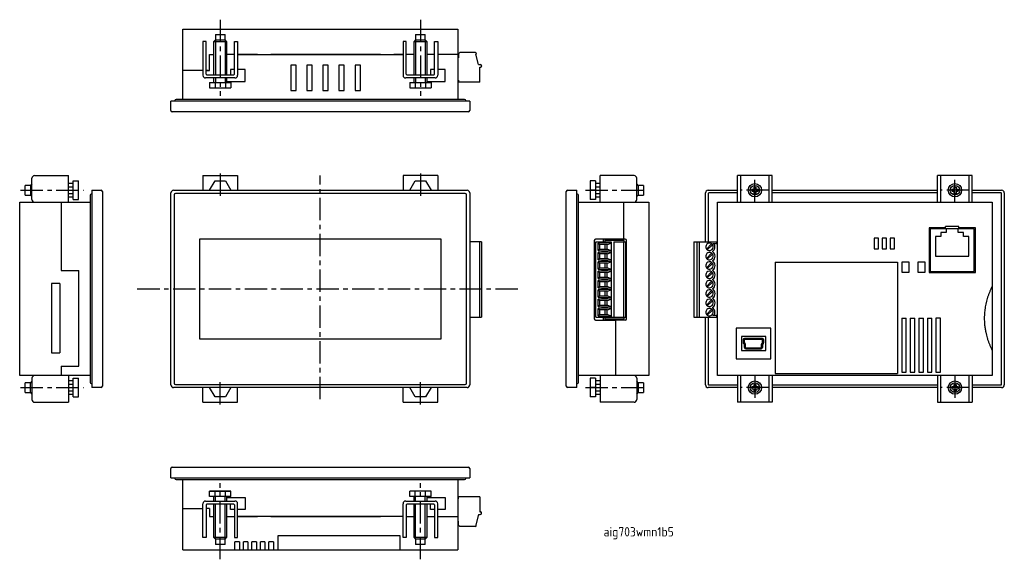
# Model space of a CAD drawing. Header units: millimetres. Extents: x 368 to 737, y -641 to -438.
import ezdxf

# ---------------------------------------------------------------- set-up
doc = ezdxf.new("R2010")
doc.units = ezdxf.units.MM
doc.linetypes.add('CENTER', pattern=[13.421505, 8.388441, -1.677688, 1.677688, -1.677688])
doc.layers.get('0').update_dxf_attribs({"plot": 0})
doc.styles.get("Standard").update_dxf_attribs({"font": 'isocp.shx', "bigfont": 'extfont.shx'})

msp = doc.modelspace()

# ---------------------------------------------------------------- linework, layer by layer
at = {"color": 4, "linetype": 'CENTER'}
for p, q in [((443.4, -438.18), (443.4, -466.7)), ((518.4, -438.18), (518.4, -466.7)), ((443.4, -495.83), (443.4, -505.25)), ((480.9, -580.52), (480.9, -496.63)), ((518.4, -495.83), (518.4, -505.25)), ((643.81, -506.63), (643.81, -496.91)), ((718.81, -506.63), (718.81, -496.91)), ((368.51, -502.13), (392.09, -502.13)), ((580.28, -502.13), (603.05, -502.13)), ((649.11, -502.13), (638.59, -502.13)), ((724.11, -502.13), (713.59, -502.13)), ((412.3, -539.13), (555.3, -539.13)), ((643.81, -571.63), (643.81, -581.34)), ((718.81, -571.63), (718.81, -581.34)), ((443.4, -582.42), (443.4, -573.68)), ((518.4, -582.42), (518.4, -573.68)), ((368.51, -576.13), (392.09, -576.13)), ((580.28, -576.13), (602.75, -576.13)), ((649.11, -576.13), (638.59, -576.13)), ((724.11, -576.13), (713.59, -576.13)), ((443.4, -640.51), (443.4, -611.99)), ((518.4, -640.51), (518.4, -611.99))]:
    msp.add_line(p, q, dxfattribs=at)
for p, q in [((429.4, -441.74), (532.4, -441.74)), ((429.4, -457.24), (429.4, -441.74)), ((532.4, -441.74), (532.4, -468.14)), ((438.1, -446.34), (436.9, -446.34)), ((436.9, -446.34), (436.9, -447.34)), ((438.1, -447.34), (438.1, -446.34)), ((441.6, -445.74), (440.9, -446.44)), ((440.9, -446.44), (440.9, -458.84)), ((445.9, -446.44), (440.9, -446.44)), ((441.6, -443.74), (441.6, -445.74)), ((441.6, -443.74), (445.2, -443.74)), ((441.6, -445.74), (445.2, -445.74)), ((445.2, -445.74), (445.2, -443.74)), ((445.9, -446.44), (445.2, -445.74)), ((445.9, -458.84), (445.9, -446.44)), ((448.7, -446.34), (449.9, -446.34)), ((448.7, -447.34), (448.7, -446.34)), ((449.9, -446.34), (449.9, -447.34)), ((513.1, -446.34), (511.9, -446.34)), ((511.9, -446.34), (511.9, -459.04)), ((513.1, -458.64), (513.1, -446.34)), ((516.6, -445.74), (515.9, -446.44)), ((515.9, -446.44), (515.9, -458.84)), ((520.9, -446.44), (515.9, -446.44)), ((516.6, -443.74), (516.6, -445.74)), ((516.6, -443.74), (520.2, -443.74)), ((516.6, -445.74), (520.2, -445.74)), ((520.2, -445.74), (520.2, -443.74)), ((520.9, -446.44), (520.2, -445.74)), ((520.9, -458.84), (520.9, -446.44)), ((523.7, -458.64), (523.7, -446.34)), ((523.7, -446.34), (524.9, -446.34)), ((524.9, -446.34), (524.9, -459.04)), ((436.9, -447.34), (436.9, -459.04)), ((438.1, -458.64), (438.1, -447.34)), ((448.7, -458.64), (448.7, -447.34)), ((449.9, -447.34), (449.9, -459.04)), ((439.4, -451.24), (440.9, -451.24)), ((439.4, -457.24), (439.4, -451.24)), ((448.7, -451.24), (445.9, -451.24)), ((457.4, -451.24), (449.9, -451.24)), ((449.9, -451.24), (511.9, -451.24)), ((503.4, -451.24), (462.4, -451.24)), ((511.9, -451.24), (508.4, -451.24)), ((515.9, -451.24), (513.1, -451.24)), ((523.7, -451.24), (520.9, -451.24)), ((532.4, -451.24), (524.9, -451.24)), ((532.4, -452.44), (532.75, -452.44)), ((532.75, -451.04), (532.75, -452.44)), ((539.05, -450.54), (533.25, -450.54)), ((539.35, -451.14), (539.14, -451.14)), ((540.15, -454.94), (539.14, -451.14)), ((539.35, -450.84), (539.35, -451.14)), ((431.4, -457.24), (429.4, -457.24)), ((429.4, -468.14), (429.4, -457.24)), ((436.9, -457.24), (431.4, -457.24)), ((438.8, -457.24), (438.1, -457.24)), ((438.1, -457.24), (439.4, -457.24)), ((448.7, -456.84), (447.25, -456.84)), ((447.25, -456.84), (447.25, -458.84)), ((452.75, -456.84), (449.9, -456.84)), ((452.75, -461.34), (452.75, -456.84)), ((471.9, -455.24), (469.9, -455.24)), ((469.9, -455.24), (469.9, -464.74)), ((471.9, -464.74), (471.9, -455.24)), ((477.9, -455.24), (475.9, -455.24)), ((475.9, -455.24), (475.9, -464.74)), ((477.9, -464.74), (477.9, -455.24)), ((483.9, -455.24), (481.9, -455.24)), ((481.9, -455.24), (481.9, -464.74)), ((483.9, -464.74), (483.9, -455.24)), ((489.9, -455.24), (487.9, -455.24)), ((487.9, -455.24), (487.9, -464.74)), ((489.9, -464.74), (489.9, -455.24)), ((495.9, -455.24), (493.9, -455.24)), ((493.9, -455.24), (493.9, -464.74)), ((495.9, -464.74), (495.9, -455.24)), ((523.7, -456.84), (522.25, -456.84)), ((522.25, -456.84), (522.25, -458.84)), ((527.75, -456.84), (524.9, -456.84)), ((527.75, -461.34), (527.75, -456.84)), ((540.15, -454.94), (540.85, -454.94)), ((540.75, -455.94), (541.05, -455.94)), ((540.75, -461.64), (540.75, -455.94)), ((541.35, -455.44), (541.35, -455.64)), ((448.9, -460.04), (437.9, -460.04)), ((438.3, -458.84), (448.5, -458.84)), ((440.9, -460.04), (440.9, -461.74)), ((445.9, -461.74), (445.9, -460.04)), ((445.9, -461.34), (452.75, -461.34)), ((523.9, -460.04), (512.9, -460.04)), ((513.3, -458.84), (523.5, -458.84)), ((515.9, -460.04), (515.9, -461.74)), ((520.9, -461.74), (520.9, -460.04)), ((520.9, -461.34), (527.75, -461.34)), ((532.75, -460.84), (532.4, -460.84)), ((532.75, -460.84), (532.75, -461.64)), ((439.4, -461.74), (439.4, -463.74)), ((439.4, -461.74), (441.43, -461.74)), ((439.4, -463.74), (441.43, -463.74)), ((441.43, -461.74), (441.43, -463.74)), ((441.43, -461.74), (445.38, -461.74)), ((441.43, -463.74), (445.38, -463.74)), ((445.38, -461.74), (445.38, -463.74)), ((445.38, -461.74), (447.4, -461.74)), ((445.38, -463.74), (447.4, -463.74)), ((447.4, -461.74), (447.4, -463.74)), ((469.9, -464.74), (471.9, -464.74)), ((475.9, -464.74), (477.9, -464.74)), ((481.9, -464.74), (483.9, -464.74)), ((487.9, -464.74), (489.9, -464.74)), ((493.9, -464.74), (495.9, -464.74)), ((514.4, -461.74), (514.4, -463.74)), ((514.4, -461.74), (522.4, -461.74)), ((514.4, -463.74), (522.4, -463.74)), ((516.43, -461.74), (516.43, -463.74)), ((520.38, -461.74), (520.38, -463.74)), ((522.4, -461.74), (522.4, -463.74)), ((540.75, -461.64), (532.75, -461.64)), ((536.9, -468.74), (424.9, -468.74)), ((424.9, -472.24), (424.9, -468.74)), ((426.4, -468.54), (426.4, -468.74)), ((427.4, -468.14), (426.8, -468.14)), ((535, -468.14), (427.4, -468.14)), ((535.4, -468.74), (535.4, -468.54)), ((536.9, -468.74), (536.9, -472.24)), ((425.9, -472.74), (425.4, -472.74)), ((535.9, -472.74), (425.9, -472.74)), ((536.4, -472.74), (535.9, -472.74)), ((372.8, -505.63), (372.8, -497.63)), ((373.8, -496.63), (386.5, -496.63)), ((386.5, -506.63), (386.5, -496.63)), ((436.9, -496.63), (436.9, -502.13)), ((436.9, -496.63), (449.9, -496.63)), ((449.9, -496.63), (449.9, -502.13)), ((511.9, -496.63), (511.9, -502.13)), ((524.9, -496.63), (511.9, -496.63)), ((524.9, -496.63), (524.9, -502.13)), ((598.51, -496.63), (585.81, -496.63)), ((585.81, -506.63), (585.81, -496.63)), ((599.51, -505.63), (599.51, -497.63)), ((637.31, -506.63), (637.31, -496.63)), ((650.31, -496.63), (637.31, -496.63)), ((638.51, -506.63), (638.51, -496.63)), ((649.11, -506.63), (649.11, -496.63)), ((650.31, -506.63), (650.31, -496.63)), ((712.31, -506.63), (712.31, -496.63)), ((725.31, -496.63), (712.31, -496.63)), ((713.51, -506.63), (713.51, -496.63)), ((724.11, -506.63), (724.11, -496.63)), ((725.31, -506.63), (725.31, -496.63)), ((372.2, -500.33), (370.2, -500.33)), ((370.2, -503.93), (370.2, -500.33)), ((372.8, -499.73), (372.2, -500.33)), ((372.2, -500.33), (372.2, -503.93)), ((388.2, -499.63), (386.5, -499.63)), ((388.2, -498.63), (390.2, -498.63)), ((388.2, -505.63), (388.2, -498.63)), ((390.2, -505.63), (390.2, -498.63)), ((439.4, -502.13), (441.43, -498.63)), ((441.43, -498.63), (445.38, -498.63)), ((445.38, -498.63), (447.4, -502.13)), ((514.4, -502.13), (516.43, -498.63)), ((516.43, -498.63), (520.38, -498.63)), ((520.38, -498.63), (522.4, -502.13)), ((584.11, -498.63), (582.11, -498.63)), ((582.11, -498.63), (582.11, -505.63)), ((584.11, -498.63), (584.11, -505.63)), ((585.81, -499.63), (584.11, -499.63)), ((600.11, -500.33), (599.51, -499.73)), ((602.11, -500.33), (600.11, -500.33)), ((600.11, -500.33), (600.11, -503.93)), ((602.11, -500.33), (602.11, -503.93)), ((642.61, -501.73), (643.41, -501.73)), ((642.61, -501.73), (642.61, -502.53)), ((643.41, -500.93), (644.21, -500.93)), ((643.41, -500.93), (643.41, -501.73)), ((644.21, -500.93), (644.21, -501.73)), ((644.21, -501.73), (645.01, -501.73)), ((645.01, -501.73), (645.01, -502.53)), ((717.61, -501.73), (718.41, -501.73)), ((717.61, -501.73), (717.61, -502.53)), ((718.41, -500.93), (719.21, -500.93)), ((718.41, -500.93), (718.41, -501.73)), ((719.21, -500.93), (719.21, -501.73)), ((719.21, -501.73), (720.01, -501.73)), ((720.01, -501.73), (720.01, -502.53)), ((370.2, -503.93), (372.2, -503.93)), ((372.2, -503.93), (372.8, -504.53)), ((386.5, -504.63), (388.2, -504.63)), ((388.2, -502.13), (390.2, -502.13)), ((388.2, -505.63), (390.2, -505.63)), ((394.6, -504.03), (394.6, -574.23)), ((395.2, -503.63), (395, -503.63)), ((395.2, -502.13), (398.7, -502.13)), ((395.2, -502.13), (395.2, -576.13)), ((399.2, -502.63), (399.2, -575.63)), ((424.9, -575.13), (424.9, -503.13)), ((425.9, -502.13), (535.9, -502.13)), ((426.1, -503.83), (426.1, -574.43)), ((535.2, -503.33), (426.6, -503.33)), ((535.7, -574.43), (535.7, -503.83)), ((536.9, -503.13), (536.9, -575.13)), ((573.11, -575.63), (573.11, -502.63)), ((573.61, -502.13), (577.11, -502.13)), ((577.11, -576.13), (577.11, -502.13)), ((577.31, -503.63), (577.11, -503.63)), ((577.71, -574.23), (577.71, -504.03)), ((584.11, -502.13), (582.11, -502.13)), ((584.11, -505.63), (582.11, -505.63)), ((584.11, -504.63), (585.81, -504.63)), ((599.51, -504.53), (600.11, -503.93)), ((600.11, -503.93), (602.11, -503.93)), ((625.31, -521.53), (625.31, -503.13)), ((626.31, -502.13), (637.31, -502.13)), ((626.31, -503.33), (626.31, -521.53)), ((637.31, -503.13), (626.51, -503.13)), ((642.61, -502.53), (643.41, -502.53)), ((643.41, -502.53), (643.41, -503.33)), ((643.41, -503.33), (644.21, -503.33)), ((644.21, -502.53), (644.21, -503.33)), ((644.21, -502.53), (645.01, -502.53)), ((650.31, -502.13), (712.31, -502.13)), ((712.31, -503.13), (650.31, -503.13)), ((717.61, -502.53), (718.41, -502.53)), ((718.41, -502.53), (718.41, -503.33)), ((718.41, -503.33), (719.21, -503.33)), ((719.21, -502.53), (719.21, -503.33)), ((719.21, -502.53), (720.01, -502.53)), ((725.31, -502.13), (736.31, -502.13)), ((736.11, -503.13), (725.31, -503.13)), ((736.31, -574.93), (736.31, -503.33)), ((737.31, -503.13), (737.31, -575.13)), ((368.2, -506.63), (394.6, -506.63)), ((368.2, -571.63), (368.2, -506.63)), ((383.7, -506.63), (383.7, -532.28)), ((577.71, -506.63), (604.11, -506.63)), ((594.61, -506.63), (594.61, -520.43)), ((604.11, -506.63), (604.11, -571.63)), ((629.81, -506.63), (732.81, -506.63)), ((629.81, -571.63), (629.81, -506.63)), ((732.81, -506.63), (732.81, -571.63)), ((715.31, -516.18), (709.16, -516.18)), ((709.16, -516.18), (709.16, -532.98)), ((709.56, -516.58), (709.56, -532.58)), ((726.06, -516.58), (709.56, -516.58)), ((720.31, -515.68), (715.31, -515.68)), ((715.31, -516.18), (715.31, -515.68)), ((715.56, -516.58), (715.56, -517.93)), ((720.06, -517.93), (720.06, -516.58)), ((720.31, -516.18), (720.31, -515.68)), ((726.46, -516.18), (720.31, -516.18)), ((726.06, -532.58), (726.06, -516.58)), ((726.46, -532.98), (726.46, -516.18)), ((526.15, -520.43), (435.65, -520.43)), ((435.65, -520.43), (435.65, -557.83)), ((526.15, -557.83), (526.15, -520.43)), ((595.21, -520.43), (584.11, -520.43)), ((586.91, -520.43), (586.91, -521.53)), ((587.61, -520.43), (587.61, -521.53)), ((690.16, -520.13), (688.46, -520.13)), ((688.46, -520.13), (688.46, -524.13)), ((690.16, -524.13), (690.16, -520.13)), ((693.16, -520.13), (691.46, -520.13)), ((691.46, -520.13), (691.46, -524.13)), ((693.16, -524.13), (693.16, -520.13)), ((696.16, -520.13), (694.46, -520.13)), ((694.46, -520.13), (694.46, -524.13)), ((696.16, -524.13), (696.16, -520.13)), ((713.56, -519.43), (711.56, -519.43)), ((711.56, -519.43), (711.56, -526.83)), ((713.56, -517.93), (713.56, -519.43)), ((715.56, -517.93), (713.56, -517.93)), ((722.06, -517.93), (720.06, -517.93)), ((722.06, -519.43), (722.06, -517.93)), ((724.06, -519.43), (722.06, -519.43)), ((724.06, -526.83), (724.06, -519.43)), ((541.35, -521.53), (536.9, -521.53)), ((540.75, -549.73), (540.75, -521.53)), ((541.35, -521.53), (541.35, -549.73)), ((583.61, -520.93), (583.61, -550.33)), ((584.21, -521.53), (589.91, -521.53)), ((584.21, -549.73), (584.21, -521.53)), ((585.08, -524.74), (585.08, -522.01)), ((585.58, -522.52), (585.43, -522.15)), ((585.61, -522.52), (585.61, -524.24)), ((594.86, -520.93), (587.61, -520.93)), ((587.61, -522.52), (587.61, -524.24)), ((588.36, -522.52), (588.36, -524.24)), ((588.54, -522.52), (589.91, -522.01)), ((589.91, -521.53), (589.91, -549.73)), ((590.91, -521.53), (590.91, -549.73)), ((590.91, -521.53), (595.31, -521.53)), ((594.71, -549.73), (594.71, -521.53)), ((594.86, -521.53), (594.86, -520.93)), ((595.31, -521.53), (595.31, -549.73)), ((595.71, -550.33), (595.71, -520.93)), ((620.86, -521.53), (629.81, -521.53)), ((620.86, -521.53), (620.86, -549.73)), ((622.06, -521.53), (622.06, -549.73)), ((622.86, -521.53), (622.86, -549.73)), ((627.56, -522.23), (625.61, -524.17)), ((625.96, -524.53), (627.91, -522.58)), ((628.06, -522.13), (629.46, -522.13)), ((628.56, -522.29), (628.56, -522.13)), ((629.46, -521.53), (629.46, -522.13)), ((688.46, -524.13), (690.16, -524.13)), ((691.46, -524.13), (693.16, -524.13)), ((694.46, -524.13), (696.16, -524.13)), ((585.08, -528.24), (585.08, -525.51)), ((585.43, -524.6), (585.58, -524.24)), ((585.58, -526.02), (585.43, -525.65)), ((585.43, -528.1), (585.58, -527.74)), ((585.61, -526.02), (585.61, -527.74)), ((587.61, -526.02), (587.61, -527.74)), ((588.36, -526.02), (588.36, -527.74)), ((588.54, -524.24), (589.91, -524.74)), ((588.54, -526.02), (589.91, -525.51)), ((588.54, -527.74), (589.91, -528.24)), ((627.56, -525.73), (625.61, -527.67)), ((625.96, -528.03), (627.91, -526.08)), ((628.06, -525.23), (628.06, -525.03)), ((711.56, -526.83), (724.06, -526.83)), ((585.08, -531.74), (585.08, -529.01)), ((585.58, -529.52), (585.43, -529.15)), ((585.43, -531.6), (585.58, -531.24)), ((585.61, -529.52), (585.61, -531.24)), ((587.61, -529.52), (587.61, -531.24)), ((588.36, -529.52), (588.36, -531.24)), ((588.54, -529.52), (589.91, -529.01)), ((588.54, -531.24), (589.91, -531.74)), ((627.56, -529.23), (625.61, -531.17)), ((625.96, -531.53), (627.91, -529.58)), ((628.06, -528.73), (628.06, -528.53)), ((651.41, -529.13), (697.21, -529.13)), ((651.41, -529.13), (651.41, -570.88)), ((697.21, -529.13), (697.21, -570.88)), ((699.06, -532.98), (699.06, -528.98)), ((699.06, -528.98), (701.56, -528.98)), ((701.56, -528.98), (701.56, -532.98)), ((705.06, -532.98), (705.06, -528.98)), ((705.06, -528.98), (707.56, -528.98)), ((707.56, -528.98), (707.56, -532.98)), ((383.7, -532.28), (390.4, -532.28)), ((390.4, -568.13), (390.4, -532.28)), ((585.08, -535.24), (585.08, -532.51)), ((585.58, -533.02), (585.43, -532.65)), ((585.43, -535.1), (585.58, -534.74)), ((585.61, -533.02), (585.61, -534.74)), ((587.61, -533.02), (587.61, -534.74)), ((588.36, -533.02), (588.36, -534.74)), ((588.54, -533.02), (589.91, -532.51)), ((588.54, -534.74), (589.91, -535.24)), ((627.56, -532.73), (625.61, -534.67)), ((625.96, -535.03), (627.91, -533.08)), ((628.06, -532.23), (628.06, -532.03)), ((701.56, -532.98), (699.06, -532.98)), ((707.56, -532.98), (705.06, -532.98)), ((709.16, -532.98), (726.46, -532.98)), ((709.56, -532.58), (726.06, -532.58)), ((380.16, -537.13), (380.15, -563.13)), ((383.25, -537.13), (380.16, -537.13)), ((383.25, -537.13), (383.25, -563.13)), ((585.08, -538.74), (585.08, -536.01)), ((585.58, -536.52), (585.43, -536.15)), ((585.43, -538.6), (585.58, -538.24)), ((585.61, -536.52), (585.61, -538.24)), ((587.61, -536.52), (587.61, -538.24)), ((588.36, -536.52), (588.36, -538.24)), ((588.54, -536.52), (589.91, -536.01)), ((588.54, -538.24), (589.91, -538.74)), ((627.56, -536.23), (625.61, -538.17)), ((625.96, -538.53), (627.91, -536.58)), ((628.06, -535.73), (628.06, -535.53)), ((732.81, -537.51), (732.81, -537.63)), ((585.08, -542.24), (585.08, -539.51)), ((585.58, -540.02), (585.43, -539.65)), ((585.43, -542.1), (585.58, -541.74)), ((585.61, -540.02), (585.61, -541.74)), ((587.61, -540.02), (587.61, -541.74)), ((588.36, -540.02), (588.36, -541.74)), ((588.54, -540.02), (589.91, -539.51)), ((588.54, -541.74), (589.91, -542.24)), ((627.56, -539.73), (625.61, -541.67)), ((625.96, -542.03), (627.91, -540.08)), ((628.06, -539.23), (628.06, -539.03)), ((628.06, -542.73), (628.06, -542.53)), ((585.08, -545.74), (585.08, -543.01)), ((585.58, -543.52), (585.43, -543.15)), ((585.43, -545.6), (585.58, -545.24)), ((585.61, -543.52), (585.61, -545.24)), ((587.61, -543.52), (587.61, -545.24)), ((588.36, -543.52), (588.36, -545.24)), ((588.54, -543.52), (589.91, -543.01)), ((588.54, -545.24), (589.91, -545.74)), ((627.56, -543.23), (625.61, -545.17)), ((625.96, -545.53), (627.91, -543.58)), ((628.06, -546.23), (628.06, -546.03)), ((730.61, -543.78), (730.36, -544.87)), ((536.9, -549.73), (541.35, -549.73)), ((584.21, -549.73), (595.31, -549.73)), ((585.08, -549.24), (585.08, -546.51)), ((585.58, -547.02), (585.43, -546.65)), ((585.43, -549.1), (585.58, -548.74)), ((585.61, -547.02), (585.61, -548.74)), ((586.91, -549.73), (586.91, -550.83)), ((587.61, -547.02), (587.61, -548.74)), ((587.61, -549.73), (587.61, -550.83)), ((588.36, -547.02), (588.36, -548.74)), ((588.54, -547.02), (589.91, -546.51)), ((588.54, -548.74), (589.91, -549.24)), ((594.86, -550.33), (594.86, -549.73)), ((620.86, -549.73), (629.81, -549.73)), ((625.31, -575.13), (625.31, -549.73)), ((627.56, -546.73), (625.61, -548.67)), ((625.96, -549.03), (627.91, -547.08)), ((626.31, -549.73), (626.31, -574.93)), ((629.46, -549.13), (628.06, -549.13)), ((628.56, -549.13), (628.56, -548.96)), ((629.46, -549.13), (629.46, -549.73)), ((584.11, -550.83), (591.61, -550.83)), ((587.61, -550.33), (594.86, -550.33)), ((591.61, -550.83), (591.61, -571.63)), ((595.21, -550.83), (591.61, -550.83)), ((698.86, -550.13), (700.56, -550.13)), ((698.86, -550.13), (698.86, -570.29)), ((700.56, -570.29), (700.56, -550.13)), ((702.06, -550.13), (703.76, -550.13)), ((702.06, -550.13), (702.06, -570.29)), ((703.76, -570.29), (703.76, -550.13)), ((705.26, -550.13), (706.96, -550.13)), ((705.26, -550.13), (705.26, -570.29)), ((706.96, -570.29), (706.96, -550.13)), ((708.46, -550.13), (710.16, -550.13)), ((708.46, -550.13), (708.46, -570.29)), ((710.16, -570.29), (710.16, -550.13)), ((713.36, -550.13), (711.66, -550.13)), ((711.66, -550.13), (711.66, -570.29)), ((713.36, -570.29), (713.36, -550.13)), ((649.81, -553.88), (636.81, -553.88)), ((636.81, -553.88), (636.81, -565.38)), ((647.86, -556.98), (638.76, -556.98)), ((638.76, -556.98), (638.76, -562.28)), ((647.86, -562.28), (647.86, -556.98)), ((649.81, -565.38), (649.81, -553.88)), ((730.36, -555.38), (730.61, -556.47)), ((435.65, -557.83), (526.15, -557.83)), ((639.41, -558.18), (639.41, -559.24)), ((639.89, -559.92), (639.56, -559.59)), ((639.81, -558.18), (639.81, -559.24)), ((640.17, -559.64), (639.84, -559.31)), ((646.61, -557.68), (639.91, -557.68)), ((646.61, -558.08), (639.91, -558.08)), ((639.91, -561.07), (639.91, -559.99)), ((640.31, -561.07), (640.31, -559.99)), ((646.2, -559.99), (646.2, -561.07)), ((646.68, -559.31), (646.35, -559.64)), ((646.6, -559.99), (646.6, -561.07)), ((646.96, -559.59), (646.63, -559.92)), ((646.71, -559.24), (646.71, -558.18)), ((647.11, -559.24), (647.11, -558.18)), ((380.15, -563.13), (383.25, -563.13)), ((638.76, -562.28), (647.86, -562.28)), ((640.41, -561.17), (646.1, -561.17)), ((640.41, -561.57), (646.1, -561.57)), ((383.7, -568.13), (383.7, -571.63)), ((383.7, -568.13), (390.4, -568.13)), ((604.11, -567.95), (604.11, -567.95)), ((636.81, -565.38), (649.81, -565.38)), ((394.6, -571.63), (368.2, -571.63)), ((386.5, -571.63), (386.5, -581.63)), ((604.11, -571.63), (577.71, -571.63)), ((585.81, -571.63), (585.81, -581.63)), ((732.81, -571.63), (629.81, -571.63)), ((637.31, -571.63), (637.31, -581.63)), ((638.51, -581.63), (638.51, -571.63)), ((649.11, -581.63), (649.11, -571.63)), ((650.31, -571.63), (650.31, -581.63)), ((651.41, -570.88), (697.21, -570.88)), ((698.86, -570.29), (700.56, -570.29)), ((702.06, -570.29), (703.76, -570.29)), ((705.26, -570.29), (706.96, -570.29)), ((708.46, -570.29), (710.16, -570.29)), ((711.66, -570.29), (713.36, -570.29)), ((712.31, -571.63), (712.31, -581.63)), ((713.51, -581.63), (713.51, -571.63)), ((724.11, -581.63), (724.11, -571.63)), ((725.31, -571.63), (725.31, -581.63)), ((372.2, -574.33), (370.2, -574.33)), ((370.2, -577.93), (370.2, -574.33)), ((372.8, -573.73), (372.2, -574.33)), ((372.2, -577.93), (372.2, -574.33)), ((372.8, -572.63), (372.8, -580.63)), ((388.2, -573.63), (386.5, -573.63)), ((388.2, -572.63), (390.2, -572.63)), ((388.2, -579.63), (388.2, -572.63)), ((390.2, -579.63), (390.2, -572.63)), ((395, -574.63), (395.2, -574.63)), ((426.6, -574.93), (535.2, -574.93)), ((577.11, -574.63), (577.31, -574.63)), ((584.11, -572.63), (582.11, -572.63)), ((582.11, -572.63), (582.11, -579.63)), ((584.11, -572.63), (584.11, -579.63)), ((585.81, -573.63), (584.11, -573.63)), ((599.51, -572.63), (599.51, -580.63)), ((600.11, -574.33), (599.51, -573.73)), ((602.11, -574.33), (600.11, -574.33)), ((600.11, -574.33), (600.11, -577.93)), ((602.11, -574.33), (602.11, -577.93)), ((626.51, -575.13), (637.31, -575.13)), ((642.61, -575.73), (643.41, -575.73)), ((642.61, -575.73), (642.61, -576.53)), ((643.41, -574.93), (644.21, -574.93)), ((643.41, -574.93), (643.41, -575.73)), ((644.21, -574.93), (644.21, -575.73)), ((644.21, -575.73), (645.01, -575.73)), ((645.01, -575.73), (645.01, -576.53)), ((650.31, -575.13), (712.31, -575.13)), ((717.61, -575.73), (718.41, -575.73)), ((717.61, -575.73), (717.61, -576.53)), ((718.41, -574.93), (719.21, -574.93)), ((718.41, -574.93), (718.41, -575.73)), ((719.21, -574.93), (719.21, -575.73)), ((719.21, -575.73), (720.01, -575.73)), ((720.01, -575.73), (720.01, -576.53)), ((725.31, -575.13), (736.11, -575.13)), ((370.2, -577.93), (372.2, -577.93)), ((372.2, -577.93), (372.8, -578.53)), ((386.5, -578.63), (388.2, -578.63)), ((388.2, -576.13), (390.2, -576.13)), ((398.7, -576.13), (395.2, -576.13)), ((535.9, -576.13), (425.9, -576.13)), ((436.9, -581.63), (436.9, -576.13)), ((441.43, -579.63), (439.4, -576.13)), ((447.4, -576.13), (445.38, -579.63)), ((449.9, -581.63), (449.9, -576.13)), ((511.9, -581.63), (511.9, -576.13)), ((516.43, -579.63), (514.4, -576.13)), ((522.4, -576.13), (520.38, -579.63)), ((524.9, -581.63), (524.9, -576.13)), ((577.11, -576.13), (573.61, -576.13)), ((584.11, -576.13), (582.11, -576.13)), ((584.11, -578.63), (585.81, -578.63)), ((599.51, -578.53), (600.11, -577.93)), ((600.11, -577.93), (602.11, -577.93)), ((637.31, -576.13), (626.31, -576.13)), ((642.61, -576.53), (643.41, -576.53)), ((643.41, -576.53), (643.41, -577.33)), ((643.41, -577.33), (644.21, -577.33)), ((644.21, -576.53), (644.21, -577.33)), ((644.21, -576.53), (645.01, -576.53)), ((712.31, -576.13), (650.31, -576.13)), ((717.61, -576.53), (718.41, -576.53)), ((718.41, -576.53), (718.41, -577.33)), ((718.41, -577.33), (719.21, -577.33)), ((719.21, -576.53), (719.21, -577.33)), ((719.21, -576.53), (720.01, -576.53)), ((736.31, -576.13), (725.31, -576.13)), ((373.8, -581.63), (386.5, -581.63)), ((388.2, -579.63), (390.2, -579.63)), ((436.9, -581.63), (449.9, -581.63)), ((445.38, -579.63), (441.43, -579.63)), ((511.9, -581.63), (524.9, -581.63)), ((520.38, -579.63), (516.43, -579.63)), ((584.11, -579.63), (582.11, -579.63)), ((598.51, -581.63), (585.81, -581.63)), ((650.31, -581.63), (637.31, -581.63)), ((712.31, -581.63), (725.31, -581.63)), ((424.9, -609.95), (424.9, -606.45)), ((425.4, -605.95), (536.4, -605.95)), ((536.9, -606.45), (536.9, -609.95)), ((424.9, -609.95), (536.9, -609.95)), ((426.4, -609.95), (426.4, -610.15)), ((426.8, -610.55), (535, -610.55)), ((429.4, -636.95), (429.4, -610.55)), ((532.4, -610.55), (532.4, -636.95)), ((535.43, -609.95), (535.4, -610)), ((535.4, -610.15), (535.4, -610)), ((439.4, -616.95), (439.4, -614.95)), ((447.4, -614.95), (439.4, -614.95)), ((439.4, -614.95), (447.4, -614.95)), ((441.43, -616.95), (441.43, -614.95)), ((445.38, -616.95), (445.38, -614.95)), ((447.4, -616.95), (447.4, -614.95)), ((447.4, -616.95), (447.4, -614.95)), ((522.4, -614.95), (514.4, -614.95)), ((514.4, -616.95), (514.4, -614.95)), ((516.43, -616.95), (516.43, -614.95)), ((520.38, -616.95), (520.38, -614.95)), ((522.4, -616.95), (522.4, -614.95)), ((436.9, -632.35), (436.9, -619.65)), ((437.9, -618.65), (448.9, -618.65)), ((438.1, -620.05), (438.1, -632.35)), ((448.5, -619.85), (438.3, -619.85)), ((447.4, -616.95), (439.4, -616.95)), ((440.9, -616.95), (440.9, -618.65)), ((440.9, -619.85), (440.9, -632.25)), ((445.9, -618.65), (445.9, -616.95)), ((445.9, -617.35), (452.75, -617.35)), ((445.9, -632.25), (445.9, -619.85)), ((447.25, -621.85), (447.25, -619.85)), ((448.7, -620.05), (448.7, -632.35)), ((449.9, -632.35), (449.9, -619.65)), ((452.75, -617.35), (452.75, -621.85)), ((511.9, -632.35), (511.9, -619.65)), ((512.9, -618.65), (523.9, -618.65)), ((513.1, -620.05), (513.1, -632.35)), ((523.5, -619.85), (513.3, -619.85)), ((522.4, -616.95), (514.4, -616.95)), ((515.9, -616.95), (515.9, -618.65)), ((515.9, -619.85), (515.9, -632.25)), ((520.9, -618.65), (520.9, -616.95)), ((520.9, -617.35), (527.75, -617.35)), ((520.9, -632.25), (520.9, -619.85)), ((522.25, -621.85), (522.25, -619.85)), ((523.7, -620.05), (523.7, -632.35)), ((524.9, -632.35), (524.9, -619.65)), ((527.75, -617.35), (527.75, -621.85)), ((532.75, -617.85), (532.4, -617.85)), ((532.75, -617.85), (532.75, -617.05)), ((540.75, -617.05), (532.75, -617.05)), ((540.75, -617.05), (540.75, -622.75)), ((429.4, -621.45), (436.9, -621.45)), ((439.4, -621.45), (438.1, -621.45)), ((439.4, -621.45), (439.4, -624.45)), ((448.7, -621.85), (447.25, -621.85)), ((452.75, -621.85), (449.9, -621.85)), ((523.7, -621.85), (522.25, -621.85)), ((527.75, -621.85), (524.9, -621.85)), ((540.15, -623.75), (539.14, -627.55)), ((540.15, -623.75), (540.85, -623.75)), ((540.75, -622.75), (541.05, -622.75)), ((541.35, -623.25), (541.35, -623.05)), ((439.4, -624.45), (440.9, -624.45)), ((445.9, -624.45), (448.7, -624.45)), ((449.9, -624.45), (457.4, -624.45)), ((511.9, -624.45), (449.9, -624.45)), ((462.4, -624.45), (503.4, -624.45)), ((513.1, -624.45), (515.9, -624.45)), ((520.9, -624.45), (523.7, -624.45)), ((524.9, -624.45), (532.4, -624.45)), ((532.4, -626.25), (532.75, -626.25)), ((532.75, -627.65), (532.75, -626.25)), ((539.05, -628.15), (533.25, -628.15)), ((539.35, -627.55), (539.14, -627.55)), ((539.35, -627.85), (539.35, -627.55)), ((438.1, -632.35), (436.9, -632.35)), ((440.9, -632.25), (441.6, -632.95)), ((440.9, -632.25), (445.9, -632.25)), ((441.6, -632.95), (441.6, -634.95)), ((445.2, -632.95), (441.6, -632.95)), ((445.2, -632.95), (445.9, -632.25)), ((445.2, -634.95), (445.2, -632.95)), ((448.7, -632.35), (449.9, -632.35)), ((450.55, -633.95), (448.85, -633.95)), ((448.85, -636.95), (448.85, -633.95)), ((450.55, -633.95), (450.55, -636.95)), ((453.75, -633.95), (452.05, -633.95)), ((452.05, -636.95), (452.05, -633.95)), ((453.75, -633.95), (453.75, -636.95)), ((456.95, -633.95), (455.25, -633.95)), ((455.25, -636.95), (455.25, -633.95)), ((456.95, -633.95), (456.95, -636.95)), ((460.15, -633.95), (458.45, -633.95)), ((458.45, -636.95), (458.45, -633.95)), ((460.15, -633.95), (460.15, -636.95)), ((463.35, -633.95), (461.65, -633.95)), ((461.65, -636.95), (461.65, -633.95)), ((463.35, -633.95), (463.35, -636.95)), ((510.8, -631.75), (465, -631.75)), ((465, -631.75), (465, -636.95)), ((510.8, -636.95), (510.8, -631.75)), ((513.1, -632.35), (511.9, -632.35)), ((515.9, -632.25), (516.6, -632.95)), ((515.9, -632.25), (518.4, -632.25)), ((516.6, -632.95), (516.6, -634.95)), ((518.4, -632.95), (516.6, -632.95)), ((518.4, -632.25), (520.9, -632.25)), ((520.2, -632.95), (518.4, -632.95)), ((520.2, -632.95), (520.9, -632.25)), ((520.2, -634.95), (520.2, -632.95)), ((523.7, -632.35), (524.9, -632.35)), ((429.4, -636.95), (532.4, -636.95)), ((445.2, -634.95), (441.6, -634.95)), ((518.4, -634.95), (516.6, -634.95)), ((520.2, -634.95), (518.4, -634.95))]:
    msp.add_line(p, q)
at = {"color": 2}
for p, q in [((441.6, -445.74), (441.6, -458.84)), ((445.2, -445.74), (445.2, -458.84)), ((516.6, -445.74), (516.6, -458.84)), ((520.2, -445.74), (520.2, -458.84)), ((441.6, -460.04), (441.6, -461.74)), ((445.2, -460.04), (445.2, -461.74)), ((516.6, -460.04), (516.6, -461.74)), ((520.2, -460.04), (520.2, -461.74)), ((386.5, -500.9), (388.2, -500.9)), ((584.11, -500.9), (585.81, -500.9)), ((386.5, -503.35), (388.2, -503.35)), ((584.11, -503.35), (585.81, -503.35)), ((386.5, -574.9), (388.2, -574.9)), ((584.11, -574.9), (585.81, -574.9)), ((386.5, -577.35), (388.2, -577.35)), ((584.11, -577.35), (585.81, -577.35)), ((441.6, -618.65), (441.6, -616.95)), ((441.6, -632.95), (441.6, -619.85)), ((445.2, -618.65), (445.2, -616.95)), ((445.2, -632.95), (445.2, -619.85)), ((516.6, -618.65), (516.6, -616.95)), ((516.6, -632.95), (516.6, -619.85)), ((520.2, -618.65), (520.2, -616.95)), ((520.2, -632.95), (520.2, -619.85))]:
    msp.add_line(p, q, dxfattribs=at)
for centre, radius in [((643.81, -502.13), 2.5), ((643.81, -502.13), 1.8), ((718.81, -502.13), 2.5), ((718.81, -502.13), 1.8), ((643.81, -576.13), 2.5), ((643.81, -576.13), 1.8), ((718.81, -576.13), 2.5), ((718.81, -576.13), 1.8)]:
    msp.add_circle(centre, radius)
for centre, radius, start, end in [((533.25, -451.04), 0.5, 90, 180), ((539.05, -450.84), 0.3, 0, 90), ((540.85, -455.44), 0.5, 360, 90), ((541.05, -455.64), 0.3, 270, 360), ((437.9, -459.04), 1, 180, 270), ((438.3, -458.64), 0.2, 180, 270), ((448.5, -458.64), 0.2, 270, 0), ((448.9, -459.04), 1, 270, 0), ((512.9, -459.04), 1, 180, 270), ((513.3, -458.64), 0.2, 180, 270), ((523.5, -458.64), 0.2, 270, 0), ((523.9, -459.04), 1, 270, 0), ((426.8, -468.54), 0.4, 90, 180), ((535, -468.54), 0.4, 0, 90), ((425.4, -472.24), 0.5, 180, 270), ((536.4, -472.24), 0.5, 270, 0), ((373.8, -497.63), 1, 90, 180), ((598.51, -497.63), 1, 0, 90), ((373.8, -505.63), 1, 180, 270), ((395, -504.03), 0.4, 90, 180), ((398.7, -502.63), 0.5, 0, 90), ((425.9, -503.13), 1, 90, 180), ((426.6, -503.83), 0.5, 90, 180), ((535.2, -503.83), 0.5, 0, 90), ((535.9, -503.13), 1, 0, 90), ((573.61, -502.63), 0.5, 90, 180), ((577.31, -504.03), 0.4, 0, 90), ((598.51, -505.63), 1, 270, 0), ((626.31, -503.13), 1, 90, 180), ((626.51, -503.33), 0.2, 90, 180), ((736.11, -503.33), 0.2, 0, 90), ((736.31, -503.13), 1, 0, 90), ((584.11, -520.93), 0.5, 90, 180), ((595.21, -520.93), 0.5, 0, 90), ((587.49, -541.87), 20, 83.0502, 96.938), ((626.76, -523.38), 1.4, 55.2866, 214.7134), ((626.76, -523.38), 1.4, 235.2866, 34.7134), ((626.76, -523.38), 1.4, 34.7134, 55.2866), ((626.76, -523.38), 2.1, 308.2466, 31.0027), ((587.49, -504.89), 20, 263.062, 276.9498), ((587.49, -545.37), 20, 83.0502, 96.938), ((626.76, -526.88), 1.4, 55.2866, 214.7134), ((626.76, -523.38), 1.4, 214.7134, 235.2866), ((626.76, -526.88), 1.4, 214.7134, 235.2866), ((626.76, -526.88), 1.4, 235.2866, 34.7134), ((626.76, -526.88), 1.4, 34.7134, 55.2866), ((626.76, -526.88), 2.1, 308.2466, 51.7534), ((587.49, -508.39), 20, 263.062, 276.9498), ((587.49, -548.87), 20, 83.0502, 96.938), ((626.76, -530.38), 1.4, 55.2866, 214.7134), ((626.76, -530.38), 1.4, 214.7134, 235.2866), ((626.76, -530.38), 1.4, 235.2866, 34.7134), ((626.76, -530.38), 1.4, 34.7134, 55.2866), ((626.76, -530.38), 2.1, 308.2466, 51.7534), ((587.49, -511.89), 20, 263.062, 276.9498), ((587.49, -552.37), 20, 83.0502, 96.938), ((626.76, -533.88), 1.4, 55.2866, 214.7134), ((626.76, -533.88), 1.4, 214.7134, 235.2866), ((626.76, -533.88), 1.4, 235.2866, 34.7134), ((626.76, -533.88), 1.4, 34.7134, 55.2866), ((626.76, -533.88), 2.1, 308.2466, 51.7534), ((587.49, -515.39), 20, 263.062, 276.9498), ((587.49, -555.87), 20, 83.0502, 96.938), ((587.49, -518.89), 20, 263.062, 276.9498), ((626.76, -537.38), 1.4, 55.2866, 214.7134), ((626.76, -537.38), 1.4, 214.7134, 235.2866), ((626.76, -537.38), 1.4, 235.2866, 34.7134), ((626.76, -537.38), 1.4, 34.7134, 55.2866), ((626.76, -537.38), 2.1, 308.2466, 51.7534), ((587.49, -559.37), 20, 83.0502, 96.938), ((587.49, -522.39), 20, 263.062, 276.9498), ((626.76, -540.88), 1.4, 55.2866, 214.7134), ((626.76, -540.88), 1.4, 214.7134, 235.2866), ((626.76, -540.88), 1.4, 235.2866, 34.7134), ((626.76, -540.88), 1.4, 34.7134, 55.2866), ((626.76, -540.88), 2.1, 308.2466, 51.7534), ((587.49, -562.87), 20, 83.0502, 96.938), ((587.49, -525.89), 20, 263.062, 276.9498), ((626.76, -544.38), 1.4, 55.2866, 214.7134), ((626.76, -544.38), 1.4, 214.7134, 235.2866), ((626.76, -544.38), 1.4, 235.2866, 34.7134), ((626.76, -544.38), 1.4, 34.7134, 55.2866), ((626.76, -544.38), 2.1, 308.2466, 51.7534), ((626.76, -547.88), 2.1, 328.9973, 51.7534), ((587.49, -566.37), 20, 83.0502, 96.938), ((587.49, -529.39), 20, 263.062, 276.9498), ((626.76, -547.88), 1.4, 55.2866, 214.7134), ((626.76, -547.88), 1.4, 214.7134, 235.2866), ((626.76, -547.88), 1.4, 235.2866, 34.7134), ((626.76, -547.88), 1.4, 34.7134, 55.2866), ((584.11, -550.33), 0.5, 180, 270), ((595.21, -550.33), 0.5, 270, 0), ((639.91, -558.18), 0.5, 90, 180), ((639.91, -559.24), 0.5, 180, 225), ((639.91, -558.18), 0.1, 90, 180), ((639.91, -559.24), 0.1, 180, 225), ((639.81, -559.99), 0.1, 0, 45), ((639.81, -559.99), 0.5, 0, 45), ((646.7, -559.99), 0.5, 135, 180), ((646.7, -559.99), 0.1, 135, 180), ((646.61, -558.18), 0.5, 0, 90), ((646.61, -558.18), 0.1, 0, 90), ((646.61, -559.24), 0.1, 315, 360), ((646.61, -559.24), 0.5, 315, 0), ((640.41, -561.07), 0.5, 180, 270), ((640.41, -561.07), 0.1, 180, 270), ((646.1, -561.07), 0.5, 270, 0), ((646.1, -561.07), 0.1, 270, 360), ((730.31, -562.74), 2.5, 22.3316, 26.7655), ((373.8, -572.63), 1, 90, 180), ((598.51, -572.63), 1, 0, 90), ((395, -574.23), 0.4, 180, 270), ((398.7, -575.63), 0.5, 270, 0), ((425.9, -575.13), 1, 180, 270), ((426.6, -574.43), 0.5, 180, 270), ((535.2, -574.43), 0.5, 270, 0), ((535.9, -575.13), 1, 270, 0), ((573.61, -575.63), 0.5, 180, 270), ((577.31, -574.23), 0.4, 270, 0), ((626.31, -575.13), 1, 180, 270), ((626.51, -574.93), 0.2, 180, 270), ((736.11, -574.93), 0.2, 270, 0), ((736.31, -575.13), 1, 270, 0), ((373.8, -580.63), 1, 180, 270), ((598.51, -580.63), 1, 270, 0), ((425.4, -606.45), 0.5, 90, 180), ((536.4, -606.45), 0.5, 0, 90), ((426.8, -610.15), 0.4, 180, 270), ((535, -610.15), 0.4, 270, 0), ((437.9, -619.65), 1, 90, 180), ((438.3, -620.05), 0.2, 90, 180), ((448.5, -620.05), 0.2, 0, 90), ((448.9, -619.65), 1, 0, 90), ((512.9, -619.65), 1, 90, 180), ((513.3, -620.05), 0.2, 90, 180), ((523.5, -620.05), 0.2, 360, 90), ((523.9, -619.65), 1, 0, 90), ((540.85, -623.25), 0.5, 270, 0), ((541.05, -623.05), 0.3, 0, 90), ((533.25, -627.65), 0.5, 180, 270), ((539.05, -627.85), 0.3, 270, 0)]:
    msp.add_arc(centre, radius, start, end)
for points, knots in [([(585.28, -521.99), (585.31, -522), (585.37, -522.01), (585.41, -522.11), (585.43, -522.15)], [0, 0, 0, 0, 0.558338, 1, 1, 1, 1]), ([(588.54, -522.52), (588.19, -522.52), (587.2, -522.52), (586.22, -522.52), (585.58, -522.52)], [0, 0, 0, 0, 0.3528835, 1, 1, 1, 1]), ([(585.28, -524.76), (585.31, -524.76), (585.37, -524.75), (585.41, -524.64), (585.43, -524.6)], [0, 0, 0, 0, 0.558338, 1, 1, 1, 1]), ([(585.28, -525.49), (585.31, -525.5), (585.37, -525.51), (585.41, -525.61), (585.43, -525.65)], [0, 0, 0, 0, 0.558338, 1, 1, 1, 1]), ([(585.58, -524.24), (586.22, -524.24), (587.2, -524.24), (588.19, -524.24), (588.54, -524.24)], [0, 0, 0, 0, 0.6471165, 1, 1, 1, 1]), ([(588.54, -526.02), (588.19, -526.02), (587.2, -526.02), (586.22, -526.02), (585.58, -526.02)], [0, 0, 0, 0, 0.3528835, 1, 1, 1, 1]), ([(585.58, -527.74), (586.22, -527.74), (587.2, -527.74), (588.19, -527.74), (588.54, -527.74)], [0, 0, 0, 0, 0.6471165, 1, 1, 1, 1]), ([(585.28, -528.26), (585.31, -528.26), (585.37, -528.25), (585.41, -528.14), (585.43, -528.1)], [0, 0, 0, 0, 0.558338, 1, 1, 1, 1]), ([(585.28, -528.99), (585.31, -529), (585.37, -529.01), (585.41, -529.11), (585.43, -529.15)], [0, 0, 0, 0, 0.558338, 1, 1, 1, 1]), ([(588.54, -529.52), (588.19, -529.52), (587.2, -529.52), (586.22, -529.52), (585.58, -529.52)], [0, 0, 0, 0, 0.3528835, 1, 1, 1, 1]), ([(585.58, -531.24), (586.22, -531.24), (587.2, -531.24), (588.19, -531.24), (588.54, -531.24)], [0, 0, 0, 0, 0.6471165, 1, 1, 1, 1]), ([(585.28, -531.76), (585.31, -531.76), (585.37, -531.75), (585.41, -531.64), (585.43, -531.6)], [0, 0, 0, 0, 0.558338, 1, 1, 1, 1]), ([(585.28, -532.49), (585.31, -532.5), (585.37, -532.51), (585.41, -532.61), (585.43, -532.65)], [0, 0, 0, 0, 0.558338, 1, 1, 1, 1]), ([(585.28, -535.26), (585.31, -535.26), (585.37, -535.25), (585.41, -535.14), (585.43, -535.1)], [0, 0, 0, 0, 0.558338, 1, 1, 1, 1]), ([(588.54, -533.02), (588.19, -533.02), (587.2, -533.02), (586.22, -533.02), (585.58, -533.02)], [0, 0, 0, 0, 0.3528835, 1, 1, 1, 1]), ([(585.58, -534.74), (586.22, -534.74), (587.2, -534.74), (588.19, -534.74), (588.54, -534.74)], [0, 0, 0, 0, 0.6471165, 1, 1, 1, 1]), ([(585.28, -535.99), (585.31, -536), (585.37, -536.01), (585.41, -536.11), (585.43, -536.15)], [0, 0, 0, 0, 0.558338, 1, 1, 1, 1]), ([(585.28, -538.76), (585.31, -538.76), (585.37, -538.75), (585.41, -538.64), (585.43, -538.6)], [0, 0, 0, 0, 0.558338, 1, 1, 1, 1]), ([(588.54, -536.52), (588.19, -536.52), (587.2, -536.52), (586.22, -536.52), (585.58, -536.52)], [0, 0, 0, 0, 0.3528835, 1, 1, 1, 1]), ([(585.58, -538.24), (586.22, -538.24), (587.2, -538.24), (588.19, -538.24), (588.54, -538.24)], [0, 0, 0, 0, 0.6471165, 1, 1, 1, 1]), ([(732.54, -538.64), (732.37, -538.99), (732.05, -539.65), (731.62, -540.66), (731.24, -541.69), (730.9, -542.72), (730.7, -543.44), (730.61, -543.78)], [0, 0, 0, 0, 0.218711, 0.418739, 0.619269, 0.818016, 1, 1, 1, 1]), ([(732.81, -537.52), (732.81, -537.52), (732.81, -537.53), (732.81, -537.53), (732.81, -537.53), (732.81, -537.54), (732.81, -537.55), (732.81, -537.57), (732.81, -537.59), (732.81, -537.62), (732.8, -537.66), (732.8, -537.72), (732.79, -537.81), (732.77, -537.96), (732.72, -538.18), (732.66, -538.36), (732.54, -538.64)], [0, 0, 0, 0, 0.010195, 0.015509, 0.015703, 0.022913, 0.033434, 0.048792, 0.071214, 0.103975, 0.151919, 0.198821, 0.291567, 0.430143, 0.643517, 1, 1, 1, 1]), ([(585.28, -539.49), (585.31, -539.5), (585.37, -539.51), (585.41, -539.61), (585.43, -539.65)], [0, 0, 0, 0, 0.558338, 1, 1, 1, 1]), ([(585.28, -542.26), (585.31, -542.26), (585.37, -542.25), (585.41, -542.14), (585.43, -542.1)], [0, 0, 0, 0, 0.558338, 1, 1, 1, 1]), ([(588.54, -540.02), (588.19, -540.02), (587.2, -540.02), (586.22, -540.02), (585.58, -540.02)], [0, 0, 0, 0, 0.3528835, 1, 1, 1, 1]), ([(585.58, -541.74), (586.22, -541.74), (587.2, -541.74), (588.19, -541.74), (588.54, -541.74)], [0, 0, 0, 0, 0.6471165, 1, 1, 1, 1]), ([(585.28, -542.99), (585.31, -543), (585.37, -543.01), (585.41, -543.11), (585.43, -543.15)], [0, 0, 0, 0, 0.558338, 1, 1, 1, 1]), ([(585.28, -545.76), (585.31, -545.76), (585.37, -545.75), (585.41, -545.64), (585.43, -545.6)], [0, 0, 0, 0, 0.558338, 1, 1, 1, 1]), ([(588.54, -543.52), (588.19, -543.52), (587.2, -543.52), (586.22, -543.52), (585.58, -543.52)], [0, 0, 0, 0, 0.3528835, 1, 1, 1, 1]), ([(585.58, -545.24), (586.22, -545.24), (587.2, -545.24), (588.19, -545.24), (588.54, -545.24)], [0, 0, 0, 0, 0.6471165, 1, 1, 1, 1]), ([(730.36, -544.87), (730.29, -545.19), (730.16, -545.88), (730.01, -546.87), (729.94, -547.56), (729.91, -547.88)], [0, 0, 0, 0, 0.319959, 0.689431, 1, 1, 1, 1]), ([(585.28, -546.49), (585.31, -546.5), (585.37, -546.51), (585.41, -546.61), (585.43, -546.65)], [0, 0, 0, 0, 0.558338, 1, 1, 1, 1]), ([(585.28, -549.26), (585.31, -549.26), (585.37, -549.25), (585.41, -549.14), (585.43, -549.1)], [0, 0, 0, 0, 0.558338, 1, 1, 1, 1]), ([(588.54, -547.02), (588.19, -547.02), (587.2, -547.02), (586.22, -547.02), (585.58, -547.02)], [0, 0, 0, 0, 0.3528835, 1, 1, 1, 1]), ([(585.58, -548.74), (586.22, -548.74), (587.2, -548.74), (588.19, -548.74), (588.54, -548.74)], [0, 0, 0, 0, 0.6471165, 1, 1, 1, 1]), ([(729.91, -552.37), (729.93, -552.63), (729.98, -553.13), (730.08, -553.87), (730.2, -554.62), (730.3, -555.12), (730.36, -555.38)], [0, 0, 0, 0, 0.246642, 0.495295, 0.745719, 1, 1, 1, 1]), ([(730.61, -556.47), (730.7, -556.81), (730.9, -557.53), (731.24, -558.57), (731.62, -559.59), (732.05, -560.6), (732.37, -561.27), (732.54, -561.61)], [0, 0, 0, 0, 0.181981, 0.380729, 0.581252, 0.781284, 1, 1, 1, 1]), ([(732.62, -561.79), (732.66, -561.9), (732.72, -562.07), (732.77, -562.28), (732.79, -562.41), (732.8, -562.5), (732.8, -562.57), (732.81, -562.63), (732.81, -562.66), (732.81, -562.68), (732.81, -562.7), (732.81, -562.71), (732.81, -562.72), (732.81, -562.72), (732.81, -562.73), (732.81, -562.73), (732.81, -562.74)], [0, 0, 0, 0, 0.35648, 0.569852, 0.660208, 0.768714, 0.841989, 0.891867, 0.925942, 0.94926, 0.965231, 0.976173, 0.983671, 0.984491, 0.989804, 1, 1, 1, 1])]:
    msp.add_open_spline(points, degree=3, knots=knots)
msp.add_open_spline([(729.91, -547.88), (729.86, -548.63), (729.76, -550.13), (729.86, -551.62), (729.91, -552.37)], degree=3)

# ---------------------------------------------------------------- texts
at = {"color": 2, "insert": (587.08, -628.45), "char_height": 3.5, "attachment_point": 1}
msp.add_mtext_dynamic_manual_height_columns('aig703wmn1b5', width=43.2997, gutter_width=25, heights=[0], dxfattribs=at)

doc.saveas('drawing.dxf')
